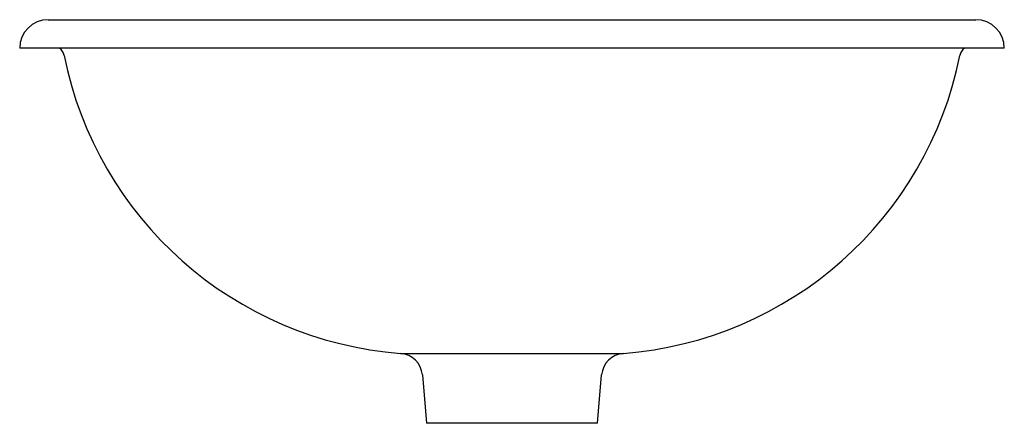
# Model space of a CAD drawing. Header units: millimetres. Extents: x 3739.121 to 3739.536, y 2049.623 to 2049.793.
import ezdxf

# ---------------------------------------------------------------- set-up
doc = ezdxf.new("R2010")
doc.units = ezdxf.units.MM
doc.layers.add('SANINDUSA', color=3, linetype='Continuous')

msp = doc.modelspace()

# ---------------------------------------------------------------- linework, layer by layer
at = {"layer": 'SANINDUSA'}
for p, q in [((3739.13331, 2049.79308), (3739.15121, 2049.79308)), ((3739.15121, 2049.79308), (3739.1649, 2049.79308)), ((3739.1649, 2049.79308), (3739.49273, 2049.79308)), ((3739.49273, 2049.79308), (3739.50642, 2049.79308)), ((3739.50642, 2049.79308), (3739.52431, 2049.79308)), ((3739.13949, 2049.78108), (3739.12131, 2049.78108)), ((3739.16231, 2049.78108), (3739.13949, 2049.78108)), ((3739.49532, 2049.78108), (3739.16231, 2049.78108)), ((3739.51814, 2049.78108), (3739.49532, 2049.78108)), ((3739.53631, 2049.78108), (3739.51814, 2049.78108)), ((3739.28184, 2049.65254), (3739.37579, 2049.65254)), ((3739.29103, 2049.64344), (3739.29281, 2049.62308)), ((3739.36481, 2049.62308), (3739.3666, 2049.64344)), ((3739.36481, 2049.62308), (3739.29281, 2049.62308))]:
    msp.add_line(p, q, dxfattribs=at)
for centre, radius, start, end in [((3739.13331, 2049.78108), 0.012, 90, 180), ((3739.52431, 2049.78108), 0.012, 0, 90), ((3739.13512, 2049.77708), 0.005, 11.3536, 53.1301), ((3739.52251, 2049.77708), 0.005, 126.8699, 168.6464), ((3739.29381, 2049.80895), 0.15687, 191.3536, 265.6202), ((3739.36381, 2049.80895), 0.15687, 274.3798, 348.6464), ((3739.28107, 2049.64257), 0.01, 5, 85.6202), ((3739.37656, 2049.64257), 0.01, 94.3798, 175)]:
    msp.add_arc(centre, radius, start, end, dxfattribs=at)

doc.saveas('drawing.dxf')
